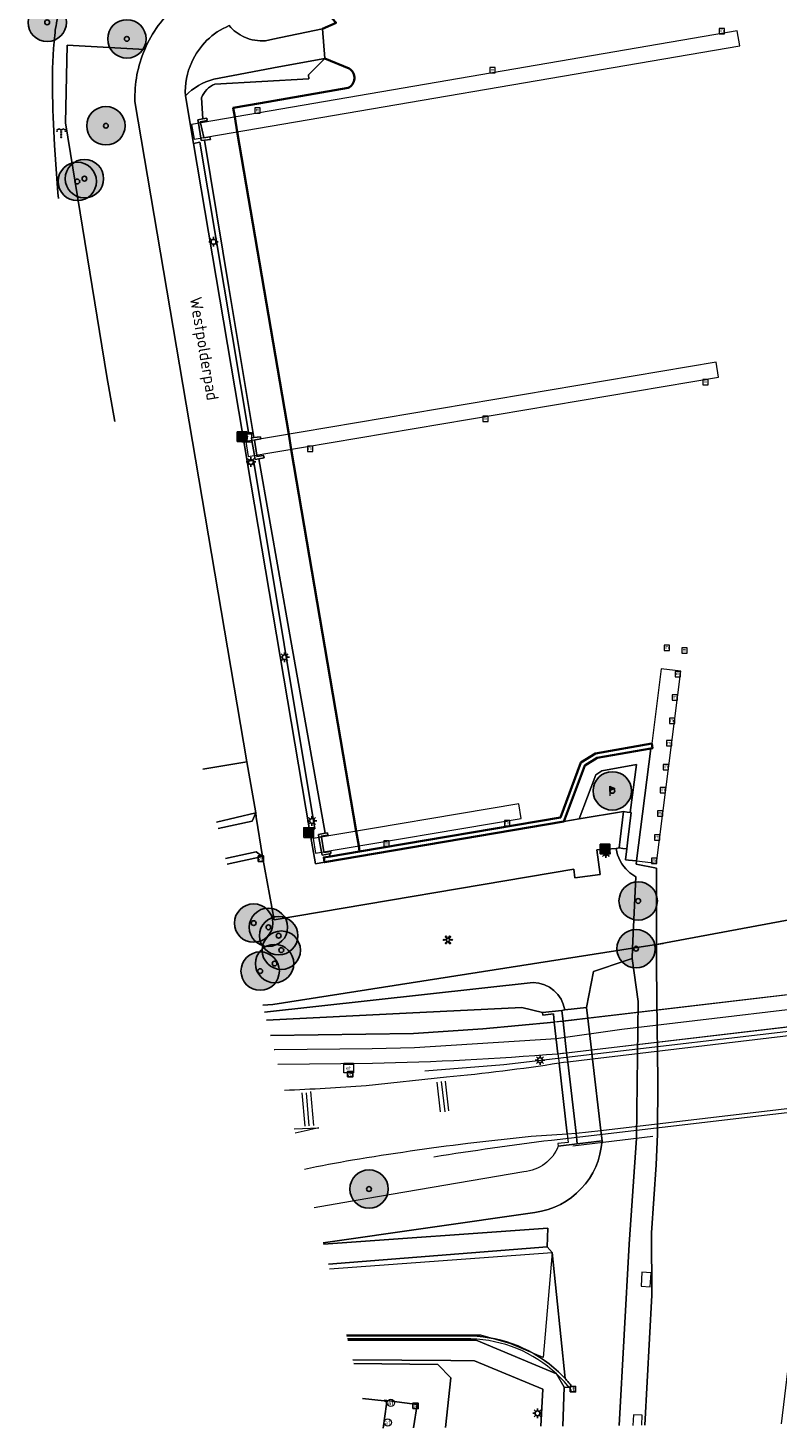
# Model space of a CAD drawing. Header units: metres. Extents: x 101608 to 104514, y 400798 to 405846.
# Tile 1 of 112: x 104235 to 104313, y 400798 to 400944. Entities that reach past the tile are written whole.
import ezdxf
from ezdxf.enums import TextEntityAlignment as Align

# ---------------------------------------------------------------- set-up
doc = ezdxf.new("R2010")
doc.units = ezdxf.units.M
for name, color, linetype, lineweight in [('B-WE-GK-BESCHOEIING-G', 130, 'GK-BESCHOEIING', 35), ('B-WE-GK-KADEMUUR-G', 150, 'Continuous', 35), ('B-WE-GK-KADEMUUR-GV', 150, 'Continuous', 35), ('B-WE-GR-BEPLANTING_CULTUUR_HEESTERS-GV', 90, 'Continuous', 18), ('B-WE-GR-BOOM-A', 63, 'Continuous', 25), ('B-WE-GR-BOOM-S', 90, 'Continuous', 25), ('B-WE-GR-HAAG-G', 90, 'GR-HAAG1', 13), ('B-WE-IE-KUNSTOBJECT-S', 7, 'Continuous', 25), ('B-WE-IE-MEUBILAIR_FONTEIN-S', 7, 'Continuous', 25), ('B-WE-IE-MEUBILAIR_WATERWEGMEUBILAIR-S', 150, 'Continuous', 25), ('B-WE-IE-MEUBILAIR_WEGMEUBILAIR-G', 7, 'Continuous', 18), ('B-WE-IE-MEUBILAIR_WEGMEUBILAIR-S', 7, 'Continuous', 25), ('B-WE-IE-TERREINAFSCHEIDING_KUNSTMATIG_HEKWERK-G', 20, 'IE-TERREINAFSCHEIDING-KUNSTMATIG', 18), ('B-WE-KL-ET_KAST-S', 10, 'Continuous', 25), ('B-WE-KL-ET_LS_OV_LICHTMAST-S', 190, 'Continuous', 25), ('B-WE-KW-KUNSTWERK_DEK-GV', 170, 'Continuous', 18), ('B-WE-KW-KUNSTWERK_LANDHOOFD-GV', 170, 'Continuous', 18), ('B-WE-KW-KUNSTWERK_STEIGER-GV', 170, 'Continuous', 18), ('B-WE-OG-TERREIN_CULTUURSCHEIDING-GV', 7, 'Continuous', 18), ('B-WE-OG-TOPOGRAFIE-T18', 7, 'Continuous', 18), ('B-WE-OG-WATER-GV', 130, 'Continuous', 18), ('B-WE-OG-WATER_GREPPEL-GV', 160, 'Continuous', 18), ('B-WE-OG-WATER_MEER-GV', 140, 'Continuous', 18), ('B-WE-OG-WATER_SLOOT-GV', 120, 'Continuous', 18), ('B-WE-RI-GWA_KOLK-S', 30, 'Continuous', 25), ('B-WE-VH-VERHARDING_BETON-GV', 252, 'Continuous', 18), ('B-WE-VH-VERHARDING_GESLOTEN-GV', 252, 'Continuous', 18), ('B-WE-VH-VERHARDING_HALFVERHARDING-GV', 252, 'Continuous', 18), ('B-WE-VH-VERHARDING_OPEN-GV', 252, 'Continuous', 18), ('B-WE-VW-AFSLUITPAAL-S', 7, 'Continuous', 25), ('B-WE-VW-MARKERING_PICTOGRAM-G', 7, 'Continuous', 18)]:
    doc.layers.add(name, color=color, linetype=linetype, lineweight=lineweight)
doc.styles.add('NLCS-ISO', font='NLCS-ISO.ttf')
doc.styles.add('NLCS-ISO-ANNOTATIVE-T25', font='NLCS-ISO.ttf', dxfattribs={"height": 2.5})
doc.linetypes.add('GK-BESCHOEIING', pattern='A,30,-5,[1,NLCS.SHX,S=1,R=0,X=0,Y=0],-5', length=40)
doc.linetypes.add('GR-HAAG1', pattern='A,6,[176,NLCS.SHX,S=0.125,R=0,X=0,Y=0],-2', length=8)
doc.linetypes.add('IE-TERREINAFSCHEIDING-KUNSTMATIG', pattern='A,4,[82,NLCS.SHX,S=0.75,R=90,X=0,Y=0],4,-2', length=10)

# ---------------------------------------------------------------- blocks, each defined once
blk = doc.blocks.new('SIE-WEG_AFVALBAK-SO')
at = {"linetype": 'ByBlock', "lineweight": -2}
h = blk.add_hatch(color=0, dxfattribs=at)
h.dxf.hatch_style = 1
h.paths.add_polyline_path([(-1.5, -1.5), (1.5, -1.5), (1.5, 1.5), (-1.5, 1.5)])
at = {"color": 0, "linetype": 'ByBlock', "lineweight": -2}
for points in [[(-2, -2), (2, -2), (2, 2), (-2, 2)], [(-1.5, -1.5), (1.5, -1.5), (1.5, 1.5), (-1.5, 1.5)]]:
    blk.add_lwpolyline(points, close=True, dxfattribs=at)
blk = doc.blocks.new('SIE-WEG_VERKEERSBORD-SO')
at = {"color": 0, "linetype": 'ByBlock', "lineweight": -2}
blk.add_lwpolyline([(-1.125, -1.125), (1.125, -1.125), (1.125, 1.125), (-1.125, 1.125)], close=True, dxfattribs=at)
at = {"color": 0, "linetype": 'ByBlock', "lineweight": -2, "style": 'NLCS-ISO'}
blk.add_text('vb', height=1.5, dxfattribs=at).set_placement((0, 0), align=Align.MIDDLE_CENTER)
blk = doc.blocks.new('SKL-ET_KAST_ELEKTRA-SO')
at = {"color": 0, "linetype": 'ByBlock', "lineweight": 18}
for points in [[(-2, 2), (2, 2), (2, 1.68), (-2, 1.68)], [(-2, 1.52), (2, 1.52), (2, -2), (-2, -2)]]:
    blk.add_lwpolyline(points, close=True, dxfattribs=at)
at = {"color": 0, "linetype": 'ByBlock', "lineweight": 18, "style": 'NLCS-ISO'}
blk.add_text('et', height=1.5, dxfattribs=at).set_placement((0, 0), align=Align.MIDDLE_CENTER)
blk = doc.blocks.new('SKL-ET_OV_LICHTMAST-SO')
at = {"color": 0, "linetype": 'ByBlock', "lineweight": -2}
for points in [[(-1.25, 0), (-2, 0)], [(-1.41, 1.41), (-0.88, 0.88)], [(0, 2), (0, 1.25)], [(0.88, 0.88), (1.41, 1.41)], [(2, 0), (1.25, 0)], [(-1.41, -1.41), (-0.88, -0.88)], [(0, -1.25), (0, -2)], [(0.88, -0.88), (1.41, -1.41)]]:
    blk.add_lwpolyline(points, dxfattribs=at)
blk.add_circle((0, 0), 1, dxfattribs=at)
blk = doc.blocks.new('SIE-WEG_PAAL_VLAGGENMAST-SO')
at = {"linetype": 'ByBlock', "lineweight": 18}
h = blk.add_hatch(color=0, dxfattribs=at)
h.dxf.hatch_style = 1
h.paths.add_polyline_path([(0, 2), (2, 1), (0, 0)])
at = {"color": 0, "linetype": 'ByBlock', "lineweight": 18}
blk.add_lwpolyline([(0, 2), (0, -2)], dxfattribs=at)
blk.add_lwpolyline([(0, 2), (2, 1), (0, 0)], close=True, dxfattribs=at)
blk = doc.blocks.new('SVW-AFSLUITPAAL-SO')
at = {"lineweight": 18}
blk.add_circle((0, 0), 1.5, dxfattribs=at)
at = {"lineweight": 18, "style": 'NLCS-ISO'}
blk.add_text('af', height=1.8, dxfattribs=at).set_placement((0, 0), align=Align.MIDDLE_CENTER)
blk = doc.blocks.new('SRI-KOLK-SO')
at = {"color": 0, "linetype": 'ByBlock', "lineweight": -2}
blk.add_lwpolyline([(-1.125, -1.125), (1.125, -1.125), (1.125, 1.125), (-1.125, 1.125)], close=True, dxfattribs=at)
at = {"color": 0, "linetype": 'ByBlock', "lineweight": -2, "style": 'NLCS-ISO'}
blk.add_text('k', height=1.5, dxfattribs=at).set_placement((0, 0), align=Align.MIDDLE_CENTER)
blk = doc.blocks.new('SIE-KUNSTOBJECT-SO')
at = {"color": 0, "linetype": 'ByBlock', "lineweight": 18, "flags": 128}
blk.add_lwpolyline([(0.27, -0.73, 0.700208), (-0.27, -0.73), (-0.56, -1.53, -1), (-1.05, -1.25), (-0.5, -0.6, 0.700208), (-0.77, -0.13), (-1.6, -0.28, -1), (-1.6, 0.28), (-0.77, 0.13, 0.700208), (-0.5, 0.6), (-1.05, 1.25, -1), (-0.56, 1.53), (-0.27, 0.73, 0.700208), (0.27, 0.73), (0.56, 1.53, -1), (1.05, 1.25), (0.5, 0.6, 0.700208), (0.77, 0.13), (1.6, 0.28, -1), (1.6, -0.28), (0.77, -0.13, 0.700208), (0.5, -0.6), (1.05, -1.25, -1), (0.56, -1.53)], format="xyb", close=True, dxfattribs=at)
blk = doc.blocks.new('SIE-FONTEIN-SO')
at = {"color": 0, "linetype": 'ByBlock', "lineweight": 18}
for centre in [(-1.8, 0.89), (-1.54, 1.53), (-0.9, 1.79), (-0.26, 1.53), (0, 0.89), (0, 0.21), (0.26, 1.53), (0.9, 1.79), (1.54, 1.53), (1.8, 0.89), (0, -0.46), (0, -1.14), (0, -1.81)]:
    blk.add_circle(centre, 0.15, dxfattribs=at)
blk = doc.blocks.new('SGR-BOOM_01-SO')
at = {"layer": 'B-WE-GR-BOOM-A'}
h = blk.add_hatch(color=256, dxfattribs=at)
h.dxf.hatch_style = 1
edge = h.paths.add_edge_path()
edge.add_arc((0, 0), 2, 0, 360)
at = {"color": 0, "linetype": 'ByBlock', "lineweight": -2}
for radius in [2, 0.25]:
    blk.add_circle((0, 0), radius, dxfattribs=at)
blk = doc.blocks.new('SIE-WATER_MEERPAAL-SO')
at = {"color": 0, "linetype": 'ByBlock', "lineweight": 18}
blk.add_lwpolyline([(-1.12, -1.12), (1.12, -1.12), (1.12, 1.12), (-1.12, 1.12)], close=True, dxfattribs=at)
at = {"color": 0, "linetype": 'ByBlock', "lineweight": 18, "style": 'NLCS-ISO'}
blk.add_text('m', height=1.5, dxfattribs=at).set_placement((0, 0.28), align=Align.MIDDLE_CENTER)

msp = doc.modelspace()

# ---------------------------------------------------------------- linework, layer by layer
at = {"layer": 'B-WE-GK-BESCHOEIING-G', "flags": 128}
for points in [[(104304.447, 400994.203), (104302.057, 400992.866), (104267.456, 400987.066), (104257.778, 400985.444), (104257.935, 400984.516), (104258.199, 400982.963), (104260.539, 400969.174), (104263.828, 400949.799), (104264.091, 400948.25), (104264.272, 400947.181), (104266.713, 400944.518), (104265.298, 400943.878)], [(104268.072, 400939.742), (104265.537, 400940.813)], [(104269.156, 400858.225), (104269.058, 400858.804), (104268.799, 400860.33), (104262.039, 400900.092), (104261.772, 400901.662), (104256.417, 400933.164), (104256.154, 400934.711), (104255.994, 400935.65), (104258.826, 400936.144), (104267.951, 400937.733)]]:
    msp.add_lwpolyline(points, dxfattribs=at)
at = {"layer": 'B-WE-GK-BESCHOEIING-G'}
msp.add_lwpolyline([(104267.951, 400937.733, 0.6067214), (104268.072, 400939.742)], format="xyb", dxfattribs=at)
at = {"layer": 'B-WE-GK-KADEMUUR-G', "flags": 128}
msp.add_lwpolyline([(104299.483, 400868.935), (104293.905, 400867.963), (104292.605, 400867.161), (104290.408, 400861.356), (104265.484, 400857.096), (104265.423, 400857.597), (104266.084, 400857.708), (104269.156, 400858.225), (104290.075, 400861.744), (104292.2, 400867.493), (104293.72, 400868.424), (104299.573, 400869.448), (104299.646, 400868.964)], close=True, dxfattribs=at)
at = {"layer": 'B-WE-GK-KADEMUUR-GV', "flags": 128}
msp.add_lwpolyline([(104290.408, 400861.356), (104292.605, 400867.161), (104293.905, 400867.963), (104299.483, 400868.935), (104299.646, 400868.964), (104299.573, 400869.448), (104293.72, 400868.424), (104292.2, 400867.493), (104290.075, 400861.744), (104269.156, 400858.225), (104266.084, 400857.708), (104265.423, 400857.597), (104265.484, 400857.096)], close=True, dxfattribs=at)
at = {"layer": 'B-WE-GR-BEPLANTING_CULTUUR_HEESTERS-GV', "flags": 128}
for points in [[(104251.852, 400931.957), (104256.96, 400901.779), (104257.576, 400901.884), (104252.515, 400932.07)], [(104257.456, 400898.847), (104263.948, 400860.489), (104264.494, 400860.581), (104258.113, 400898.958)]]:
    msp.add_lwpolyline(points, close=True, dxfattribs=at)
for points in [[(104257.974, 400861.361), (104258.332, 400862.229), (104254.241, 400861.281)], [(104254.414, 400860.599), (104257.974, 400861.361)], [(104259.042, 400857.704), (104258.396, 400858.166), (104255.205, 400857.479)], [(104255.353, 400856.897), (104259.042, 400857.704)], [(104267.916, 400807.34), (104281.305, 400807.339), (104289.666, 400803.802), (104290.462, 400802.419), (104290.969, 400802.402), (104291.202, 400802.59)], [(104278.084, 400798.247), (104278.65, 400803.397), (104277.288, 400804.806), (104268.539, 400804.884)], [(104290.704, 400803.175), (104290.633, 400803.252), (104290.562, 400803.329)]]:
    msp.add_lwpolyline(points, dxfattribs=at)
at = {"layer": 'B-WE-GR-BEPLANTING_CULTUUR_HEESTERS-GV'}
for points in [[(104280.758, 400807.76), (104267.81, 400807.759)], [(104269.458, 400801.257), (104271.702, 400800.997), (104271.705, 400801.061), (104275.145, 400800.622), (104274.775, 400798.212)]]:
    msp.add_lwpolyline(points, dxfattribs=at)
for points in [[(104289.871, 400804.022, 0.1828804), (104280.758, 400807.76)], [(104290.562, 400803.329, 0.017339), (104289.871, 400804.022)], [(104291.202, 400802.59, 0.0138353), (104290.704, 400803.175)]]:
    msp.add_lwpolyline(points, format="xyb", dxfattribs=at)
at = {"layer": 'B-WE-GR-HAAG-G', "flags": 128}
for points in [[(104280.754, 400807.46), (104267.886, 400807.459)], [(104290.969, 400802.402), (104290.481, 400802.974), (104289.666, 400803.802)]]:
    msp.add_lwpolyline(points, dxfattribs=at)
at = {"layer": 'B-WE-GR-HAAG-G'}
msp.add_lwpolyline([(104289.666, 400803.802, 0.1828545), (104280.754, 400807.46)], format="xyb", dxfattribs=at)
at = {"layer": 'B-WE-IE-MEUBILAIR_WEGMEUBILAIR-G', "flags": 128}
for points in [[(104275.955, 400835.361), (104284.178, 400836.02), (104323.923, 400840.69), (104326.372, 400841.041), (104328.815, 400841.428), (104331.253, 400841.851), (104333.684, 400842.31), (104336.108, 400842.804)], [(104324.595, 400832.303), (104323.704, 400832.174), (104289.123, 400828.128)]]:
    msp.add_lwpolyline(points, dxfattribs=at)
at = {"layer": 'B-WE-IE-MEUBILAIR_WEGMEUBILAIR-G'}
msp.add_lwpolyline([(104289.123, 400828.128, 0.0089025), (104276.871, 400826.389)], format="xyb", dxfattribs=at)
at = {"layer": 'B-WE-IE-TERREINAFSCHEIDING_KUNSTMATIG_HEKWERK-G', "flags": 128}
for points in [[(104259.074, 400842.217), (104260.129, 400842.291), (104297.579, 400848.135), (104300.062, 400848.523)], [(104300.062, 400848.523), (104300.761, 400848.632)], [(104291.365, 400827.554), (104299.682, 400828.562)], [(104266.032, 400814.771), (104289.21, 400816.462)]]:
    msp.add_lwpolyline(points, dxfattribs=at)
at = {"layer": 'B-WE-IE-TERREINAFSCHEIDING_KUNSTMATIG_HEKWERK-G'}
msp.add_lwpolyline([(104289.21, 400816.462), (104288.255, 400805.534), (104284.899, 400806.948), (104281.785, 400807.856), (104267.788, 400807.845)], dxfattribs=at)
at = {"layer": 'B-WE-KW-KUNSTWERK_DEK-GV', "flags": 128}
for points in [[(104322.68, 400841), (104323.063, 400841.045), (104323.561, 400841.123), (104323.178, 400844.383), (104322.299, 400844.279), (104292.921, 400840.82), (104290.339, 400840.516), (104289.434, 400840.426), (104289.814, 400837.161), (104290.295, 400837.201), (104290.719, 400837.251), (104293.301, 400837.554)], [(104323.673, 400840.168), (104322.788, 400840.065), (104317.615, 400839.464), (104293.412, 400836.595), (104290.831, 400836.289), (104290.404, 400836.238), (104289.93, 400836.167), (104290.787, 400828.802), (104291.694, 400828.873), (104294.276, 400829.177), (104323.65, 400832.641), (104324.076, 400832.691), (104324.541, 400832.763)]]:
    msp.add_lwpolyline(points, close=True, dxfattribs=at)
at = {"layer": 'B-WE-KW-KUNSTWERK_LANDHOOFD-GV', "flags": 128}
msp.add_lwpolyline([(104290.204, 400841.672), (104288.218, 400841.438), (104288.239, 400841.183), (104289.332, 400841.304), (104289.434, 400840.426), (104289.814, 400837.161), (104289.93, 400836.167), (104290.787, 400828.802), (104290.891, 400827.913), (104289.802, 400827.793), (104289.835, 400827.544), (104291.821, 400827.778), (104291.694, 400828.873), (104290.831, 400836.289), (104290.719, 400837.251), (104290.339, 400840.516)], close=True, dxfattribs=at)
at = {"layer": 'B-WE-KW-KUNSTWERK_STEIGER-GV', "flags": 128}
for points in [[(104251.934, 400932.396), (104308.755, 400942.133), (104308.492, 400943.684), (104251.653, 400933.939)], [(104257.294, 400900.906), (104257.559, 400899.335), (104306.538, 400907.608), (104306.273, 400909.179)], [(104300.578, 400877.253), (104299.573, 400869.448), (104299.646, 400868.964), (104299.483, 400868.935), (104298.009, 400857.226), (104300.084, 400856.997), (104302.596, 400876.988)], [(104264.318, 400859.572), (104264.576, 400858.046), (104285.993, 400861.666), (104285.735, 400863.192)], [(104299.509, 400814.326), (104298.561, 400814.391), (104298.463, 400812.954), (104299.411, 400812.889)]]:
    msp.add_lwpolyline(points, close=True, dxfattribs=at)
at = {"layer": 'B-WE-KW-KUNSTWERK_STEIGER-GV'}
msp.add_lwpolyline([(104298.599, 400799.502), (104297.675, 400799.544), (104297.626, 400798.453)], dxfattribs=at)
at = {"layer": 'B-WE-KW-KUNSTWERK_STEIGER-GV', "flags": 128}
msp.add_lwpolyline([(104298.552, 400798.463), (104298.599, 400799.502)], dxfattribs=at)
at = {"layer": 'B-WE-OG-TERREIN_CULTUURSCHEIDING-GV'}
for points in [[(104246.78, 400941.741, -0.1125074), (104250.118, 400946.323)], [(104237.409, 400943.227, -0.0328953), (104237.734, 400945.196)], [(104237.734, 400945.196, 0.0328953), (104237.409, 400943.227)], [(104237.175, 400937.646, -0.0287123), (104237.409, 400943.227)], [(104237.409, 400943.227, 0.0287123), (104237.175, 400937.646)], [(104253.962, 400938.659, 0.1248526), (104251.011, 400936.925)], [(104237.386, 400931.762, -0.0117238), (104237.175, 400937.646)], [(104237.175, 400937.646, 0.0117238), (104237.386, 400931.762)], [(104252.696, 400936.697, -0.2146235), (104254.069, 400938.126)], [(104297.126, 400856.165, -0.1696547), (104295.864, 400858.528)], [(104295.864, 400858.528, 0.1696547), (104297.126, 400856.165)], [(104297.92, 400855.594, -0.0593135), (104297.126, 400856.165)], [(104297.126, 400856.165, 0.0593135), (104297.92, 400855.594)], [(104290.516, 400841.709, 0.3709101), (104287.22, 400844.557)], [(104287.22, 400844.557, -0.3709101), (104290.516, 400841.709)], [(104289.835, 400827.544, -0.2965588), (104286.246, 400824.872)], [(104294.403, 400828.083, -0.3585537), (104287.408, 400820.634)], [(104287.408, 400820.634, 0.3585537), (104294.403, 400828.083)], [(104280.758, 400807.76, -0.1828804), (104289.871, 400804.022)], [(104289.871, 400804.022, -0.017339), (104290.562, 400803.329)], [(104290.704, 400803.175, -0.0138353), (104291.202, 400802.59)]]:
    msp.add_lwpolyline(points, format="xyb", dxfattribs=at)
at = {"layer": 'B-WE-OG-TERREIN_CULTUURSCHEIDING-GV', "flags": 128}
for points in [[(104238.515, 400934.11), (104238.697, 400942.181), (104246.78, 400941.741)], [(104254.069, 400938.126), (104263.855, 400938.683), (104263.837, 400939.087), (104265.537, 400940.813), (104260.742, 400939.92), (104253.962, 400938.659)], [(104251.011, 400936.925), (104251.852, 400931.957), (104252.515, 400932.07), (104257.576, 400901.884), (104256.96, 400901.779), (104257.456, 400898.847), (104258.113, 400898.958), (104264.494, 400860.581), (104263.948, 400860.489), (104264.548, 400856.946), (104265.484, 400857.096), (104265.423, 400857.597), (104266.084, 400857.708), (104266.027, 400857.971), (104265.24, 400857.824), (104265.185, 400858.149), (104264.925, 400859.675), (104264.87, 400859.998), (104265.58, 400860.12), (104261.906, 400880.787)], [(104261.906, 400880.787), (104258.648, 400899.113), (104258.293, 400899.051), (104258.22, 400899.447), (104257.93, 400901.013), (104257.88, 400901.286), (104258.139, 400901.319), (104255.545, 400916.956), (104252.998, 400932.302), (104252.667, 400932.266), (104252.626, 400932.515), (104252.374, 400934.063), (104252.315, 400934.422), (104252.824, 400934.513), (104252.696, 400936.697)], [(104243.668, 400902.99), (104242.837, 400907.691), (104238.515, 400934.11)], [(104237.781, 400926.211), (104237.719, 400926.797), (104237.386, 400931.762)], [(104237.386, 400931.762), (104237.719, 400926.797), (104237.781, 400926.211)], [(104295.864, 400858.528), (104293.87, 400858.372), (104294.201, 400855.816), (104291.566, 400855.474), (104291.449, 400856.38), (104260.273, 400851.094), (104259.042, 400857.704), (104255.353, 400856.897)], [(104300.074, 400856.491), (104297.97, 400856.89), (104298.009, 400857.226), (104297.165, 400857.308), (104296.831, 400857.341), (104296.97, 400858.483), (104296.576, 400858.532), (104296.172, 400858.583), (104295.864, 400858.528)], [(104259.074, 400842.217), (104260.129, 400842.291), (104297.579, 400848.135), (104297.92, 400855.594)], [(104297.92, 400855.594), (104297.579, 400848.135), (104300.062, 400848.523), (104300.074, 400856.491)], [(104293.529, 400845.708), (104296.809, 400846.835), (104297.531, 400847.083), (104297.579, 400848.135), (104260.129, 400842.291), (104259.074, 400842.217)], [(104296.203, 400798.438), (104297.234, 400817.309), (104297.997, 400828.358), (104298.149, 400842.61), (104297.531, 400847.083), (104296.809, 400846.835), (104293.529, 400845.708), (104292.786, 400841.977), (104292.921, 400840.82), (104293.301, 400837.554), (104293.412, 400836.595), (104294.276, 400829.177), (104294.403, 400828.083)], [(104290.516, 400841.709), (104292.786, 400841.977), (104293.529, 400845.708)], [(104259.262, 400841.475), (104287.22, 400844.557)], [(104259.47, 400840.658), (104274.009, 400841.37), (104286.037, 400841.959)], [(104286.037, 400841.959), (104288.218, 400841.438), (104290.204, 400841.672), (104290.516, 400841.709)], [(104294.403, 400828.083), (104291.821, 400827.778), (104289.835, 400827.544)], [(104265.352, 400817.455), (104287.408, 400820.634)], [(104265.383, 400817.334), (104288.755, 400819.005), (104288.696, 400817.046), (104289.21, 400816.462), (104290.562, 400803.329), (104290.633, 400803.252), (104290.704, 400803.175)], [(104288.696, 400817.046), (104265.911, 400815.25)], [(104290.562, 400803.329), (104289.21, 400816.462), (104288.696, 400817.046)], [(104267.81, 400807.759), (104280.758, 400807.76)], [(104288.232, 400802.215), (104281.108, 400805.182), (104278.647, 400805.198), (104268.443, 400805.263)], [(104291.202, 400802.59), (104290.969, 400802.402), (104290.462, 400802.419), (104290.326, 400798.376)], [(104288.043, 400798.352), (104288.232, 400802.215)]]:
    msp.add_lwpolyline(points, dxfattribs=at)
at = {"layer": 'B-WE-OG-TERREIN_CULTUURSCHEIDING-GV'}
for points in [[(104254.241, 400861.281), (104258.332, 400862.229), (104257.428, 400867.555), (104252.842, 400866.802)], [(104287.22, 400844.557), (104259.262, 400841.475)], [(104259.874, 400839.061), (104274.778, 400839.272), (104282.001, 400839.735), (104289.434, 400840.426), (104289.332, 400841.304), (104288.239, 400841.183), (104288.218, 400841.438), (104286.037, 400841.959), (104274.009, 400841.37), (104259.47, 400840.658)], [(104286.246, 400824.872), (104269.793, 400822.032), (104264.426, 400821.106)], [(104287.408, 400820.634), (104265.352, 400817.455)], [(104268.539, 400804.884), (104277.288, 400804.806), (104278.65, 400803.397), (104278.084, 400798.247)]]:
    msp.add_lwpolyline(points, dxfattribs=at)
at = {"layer": 'B-WE-OG-TERREIN_CULTUURSCHEIDING-GV', "flags": 128}
msp.add_lwpolyline([(104297.988, 400867.27), (104294.38, 400866.599), (104293.766, 400866.212), (104292.011, 400861.601), (104296.642, 400862.37), (104297.023, 400862.324), (104297.345, 400862.286)], close=True, dxfattribs=at)
at = {"layer": 'B-WE-OG-WATER-GV', "flags": 128}
msp.add_lwpolyline([(104313.084, 400798.617), (104313.88, 400805.25), (104314.1, 400811.19), (104314.17, 400821.435), (104313.959, 400821.422), (104313.942, 400821.722), (104314.721, 400821.767), (104314.7, 400822.63), (104313.934, 400822.621), (104313.93, 400822.921), (104314.18, 400822.924), (104314.19, 400824.36), (104314.658, 400830.472), (104314.613, 400844.552), (104314.44, 400851.21), (104300.062, 400848.523), (104300.059, 400846.494), (104300.11, 400842.841), (104300.23, 400834.38), (104300.163, 400828.762), (104300.04, 400825.58), (104299.57, 400818.49), (104299.592, 400812.009), (104298.844, 400798.466)], dxfattribs=at)
at = {"layer": 'B-WE-OG-WATER_GREPPEL-GV'}
msp.add_lwpolyline([(104288.696, 400817.046), (104288.755, 400819.005), (104265.383, 400817.334)], dxfattribs=at)
at = {"layer": 'B-WE-OG-WATER_GREPPEL-GV', "flags": 128}
msp.add_lwpolyline([(104265.911, 400815.25), (104288.696, 400817.046)], dxfattribs=at)
at = {"layer": 'B-WE-OG-WATER_MEER-GV', "flags": 128}
for points in [[(104304.447, 400994.203), (104302.057, 400992.866), (104267.456, 400987.066), (104257.778, 400985.444), (104257.935, 400984.516), (104258.199, 400982.963), (104260.539, 400969.174), (104263.828, 400949.799), (104264.091, 400948.25), (104264.272, 400947.181), (104266.713, 400944.518), (104265.298, 400943.878), (104265.537, 400940.813), (104268.072, 400939.742)], [(104267.951, 400937.733), (104258.826, 400936.144), (104255.994, 400935.65), (104256.154, 400934.711), (104256.417, 400933.164), (104261.772, 400901.662), (104262.039, 400900.092), (104268.799, 400860.33), (104269.058, 400858.804), (104269.156, 400858.225), (104290.075, 400861.744), (104292.2, 400867.493), (104293.72, 400868.424), (104299.573, 400869.448), (104299.646, 400868.964), (104299.483, 400868.935), (104298.009, 400857.226), (104297.97, 400856.89), (104300.074, 400856.491), (104300.062, 400848.523), (104314.44, 400851.21)]]:
    msp.add_lwpolyline(points, dxfattribs=at)
at = {"layer": 'B-WE-OG-WATER_MEER-GV'}
msp.add_lwpolyline([(104268.072, 400939.742, -0.6067214), (104267.951, 400937.733)], format="xyb", dxfattribs=at)
at = {"layer": 'B-WE-OG-WATER_SLOOT-GV', "flags": 128}
for points in [[(104259.34, 400942.641), (104260.132, 400942.806), (104265.298, 400943.878), (104266.713, 400944.518), (104264.272, 400947.181), (104264.091, 400948.25), (104263.828, 400949.799), (104260.539, 400969.174), (104258.199, 400982.963), (104257.935, 400984.516), (104257.778, 400985.444), (104267.456, 400987.066), (104302.057, 400992.866)], [(104265.537, 400940.813), (104263.837, 400939.087), (104263.855, 400938.683), (104254.069, 400938.126)], [(104268.072, 400939.742), (104265.537, 400940.813)], [(104252.696, 400936.697), (104252.824, 400934.513), (104253.23, 400934.585), (104253.28, 400934.327), (104252.565, 400934.218), (104252.591, 400934.1), (104252.934, 400932.567), (104252.941, 400932.536), (104253.556, 400932.636), (104253.62, 400932.369), (104252.998, 400932.302), (104255.545, 400916.956), (104258.139, 400901.319), (104258.843, 400901.408), (104258.864, 400901.184), (104258.302, 400901.077), (104258.205, 400901.058), (104258.448, 400899.485), (104258.469, 400899.35), (104259.146, 400899.472), (104259.219, 400899.214), (104258.648, 400899.113), (104261.906, 400880.787), (104265.58, 400860.12), (104265.808, 400860.16), (104265.833, 400859.928), (104265.156, 400859.809), (104265.172, 400859.716), (104265.428, 400858.19), (104265.44, 400858.121), (104266.145, 400858.217), (104266.176, 400857.999), (104266.027, 400857.971), (104266.084, 400857.708), (104269.156, 400858.225), (104269.058, 400858.804), (104268.799, 400860.33), (104262.039, 400900.092), (104261.772, 400901.662), (104256.417, 400933.164), (104256.154, 400934.711), (104255.994, 400935.65), (104258.826, 400936.144), (104267.951, 400937.733)], [(104298.844, 400798.466), (104299.592, 400812.009), (104299.57, 400818.49), (104300.04, 400825.58), (104300.163, 400828.762), (104300.23, 400834.38), (104300.11, 400842.841), (104300.059, 400846.494), (104300.062, 400848.523), (104297.579, 400848.135), (104297.531, 400847.083), (104298.149, 400842.61), (104297.997, 400828.358), (104297.234, 400817.309), (104296.203, 400798.438)]]:
    msp.add_lwpolyline(points, dxfattribs=at)
at = {"layer": 'B-WE-OG-WATER_SLOOT-GV'}
for points in [[(104255.568, 400944.223, 0.1118652), (104257.171, 400943.02)], [(104257.171, 400943.02, 0.1239396), (104259.34, 400942.641)], [(104267.951, 400937.733, 0.6067214), (104268.072, 400939.742)], [(104254.069, 400938.126, 0.2146235), (104252.696, 400936.697)]]:
    msp.add_lwpolyline(points, format="xyb", dxfattribs=at)
at = {"layer": 'B-WE-VH-VERHARDING_BETON-GV', "flags": 128}
for points in [[(104253.23, 400934.585), (104252.824, 400934.513), (104252.315, 400934.422), (104252.374, 400934.063), (104252.626, 400932.515), (104252.667, 400932.266), (104252.998, 400932.302), (104253.62, 400932.369), (104253.556, 400932.636), (104252.941, 400932.536), (104252.934, 400932.567), (104252.591, 400934.1), (104252.565, 400934.218), (104253.28, 400934.327)], [(104258.843, 400901.408), (104258.139, 400901.319), (104257.88, 400901.286), (104257.93, 400901.013), (104258.22, 400899.447), (104258.293, 400899.051), (104258.648, 400899.113), (104259.219, 400899.214), (104259.146, 400899.472), (104258.469, 400899.35), (104258.448, 400899.485), (104258.205, 400901.058), (104258.302, 400901.077), (104258.864, 400901.184)], [(104265.808, 400860.16), (104265.58, 400860.12), (104264.87, 400859.998), (104264.925, 400859.675), (104265.185, 400858.149), (104265.24, 400857.824), (104266.027, 400857.971), (104266.176, 400857.999), (104266.145, 400858.217), (104265.44, 400858.121), (104265.428, 400858.19), (104265.172, 400859.716), (104265.156, 400859.809), (104265.833, 400859.928)]]:
    msp.add_lwpolyline(points, close=True, dxfattribs=at)
at = {"layer": 'B-WE-VH-VERHARDING_GESLOTEN-GV', "flags": 128}
for points in [[(104323.561, 400841.123), (104323.178, 400844.383), (104289.434, 400840.426), (104289.814, 400837.161)], [(104324.541, 400832.763), (104323.673, 400840.168), (104322.788, 400840.065), (104317.615, 400839.464), (104293.412, 400836.595), (104290.831, 400836.289), (104290.404, 400836.238), (104289.93, 400836.167), (104290.787, 400828.802), (104291.694, 400828.873), (104294.276, 400829.177), (104323.65, 400832.641), (104324.076, 400832.691)]]:
    msp.add_lwpolyline(points, close=True, dxfattribs=at)
for points in [[(104289.814, 400837.161), (104289.434, 400840.426), (104282.001, 400839.735), (104274.778, 400839.272), (104259.874, 400839.061)], [(104260.635, 400836.059), (104270.492, 400836.174)], [(104280.42, 400827.836), (104287.033, 400828.553), (104290.787, 400828.802), (104289.93, 400836.167)], [(104278.199, 400834.716), (104269.835, 400833.825)]]:
    msp.add_lwpolyline(points, dxfattribs=at)
at = {"layer": 'B-WE-VH-VERHARDING_GESLOTEN-GV'}
for points in [[(104270.492, 400836.174, 0.0155183), (104289.814, 400837.161)], [(104289.93, 400836.167, -0.0167119), (104278.199, 400834.716)], [(104269.835, 400833.825, -0.00936), (104261.327, 400833.333)], [(104268.41, 400826.096, -0.0099989), (104280.42, 400827.836)], [(104263.402, 400825.147, -0.0063853), (104268.41, 400826.096)]]:
    msp.add_lwpolyline(points, format="xyb", dxfattribs=at)
at = {"layer": 'B-WE-VH-VERHARDING_HALFVERHARDING-GV'}
msp.add_lwpolyline([(104246.78, 400941.741), (104238.697, 400942.181), (104238.515, 400934.11), (104242.837, 400907.691), (104243.668, 400902.99)], dxfattribs=at)
msp.add_lwpolyline([(104245.755, 400936.322, -0.1094579), (104246.78, 400941.741)], format="xyb", dxfattribs=at)
at = {"layer": 'B-WE-VH-VERHARDING_HALFVERHARDING-GV', "flags": 128}
for points in [[(104252.842, 400866.802), (104257.428, 400867.555), (104245.755, 400936.322)], [(104290.462, 400802.419), (104289.666, 400803.802), (104281.305, 400807.339), (104267.916, 400807.34)], [(104268.443, 400805.263), (104278.647, 400805.198), (104281.108, 400805.182), (104288.232, 400802.215), (104288.043, 400798.352)], [(104290.326, 400798.376), (104290.462, 400802.419)]]:
    msp.add_lwpolyline(points, dxfattribs=at)
at = {"layer": 'B-WE-VH-VERHARDING_OPEN-GV'}
for points in [[(104250.118, 400946.323, 0.1125074), (104246.78, 400941.741)], [(104255.568, 400944.223, 0.1883252), (104251.669, 400940.426)], [(104251.669, 400940.426, -0.1883252), (104255.568, 400944.223)], [(104257.171, 400943.02, -0.1118652), (104255.568, 400944.223)], [(104259.34, 400942.641, -0.1239396), (104257.171, 400943.02)], [(104246.78, 400941.741, 0.1094579), (104245.755, 400936.322)], [(104251.669, 400940.426, 0.1210725), (104251.011, 400936.925)], [(104251.011, 400936.925, -0.1210725), (104251.669, 400940.426)], [(104251.011, 400936.925, -0.1248526), (104253.962, 400938.659)], [(104271.702, 400800.997, -0.4179092), (104271.973, 400800.671)], [(104271.973, 400800.671, 0.4179092), (104271.702, 400800.997)]]:
    msp.add_lwpolyline(points, format="xyb", dxfattribs=at)
at = {"layer": 'B-WE-VH-VERHARDING_OPEN-GV', "flags": 128}
for points in [[(104253.962, 400938.659), (104260.742, 400939.92), (104265.537, 400940.813), (104265.298, 400943.878)], [(104265.298, 400943.878), (104260.132, 400942.806), (104259.34, 400942.641)], [(104245.755, 400936.322), (104257.428, 400867.555), (104258.332, 400862.229), (104258.399, 400861.799), (104259.042, 400857.704), (104260.273, 400851.094), (104291.449, 400856.38), (104291.566, 400855.474), (104294.201, 400855.816), (104293.87, 400858.372), (104295.864, 400858.528), (104296.172, 400858.583), (104296.284, 400859.485), (104296.642, 400862.37), (104292.011, 400861.601), (104290.408, 400861.356), (104265.484, 400857.096), (104264.548, 400856.946), (104263.948, 400860.489), (104257.456, 400898.847), (104256.96, 400901.779), (104251.852, 400931.957), (104251.011, 400936.925)], [(104258.399, 400861.799), (104258.332, 400862.229), (104257.974, 400861.361), (104254.414, 400860.599)], [(104255.205, 400857.479), (104258.396, 400858.166), (104259.042, 400857.704), (104258.399, 400861.799)], [(104271.702, 400800.997), (104269.458, 400801.257)], [(104271.973, 400800.671), (104271.61, 400798.178)], [(104271.61, 400798.178), (104271.973, 400800.671)], [(104274.775, 400798.212), (104275.145, 400800.622), (104271.705, 400801.061), (104271.702, 400800.997)]]:
    msp.add_lwpolyline(points, dxfattribs=at)
for points in [[(104293.766, 400866.212), (104294.38, 400866.599), (104297.988, 400867.27), (104297.345, 400862.286), (104297.433, 400862.276), (104297.087, 400859.444), (104296.97, 400858.483), (104296.831, 400857.341), (104297.165, 400857.308), (104298.009, 400857.226), (104299.483, 400868.935), (104293.905, 400867.963), (104292.605, 400867.161), (104290.408, 400861.356), (104292.011, 400861.601)], [(104297.433, 400862.276), (104297.345, 400862.286), (104297.023, 400862.324), (104296.642, 400862.37), (104296.284, 400859.485), (104296.172, 400858.583), (104296.576, 400858.532), (104296.97, 400858.483), (104297.087, 400859.444)], [(104292.786, 400841.977), (104290.516, 400841.709), (104290.204, 400841.672), (104290.339, 400840.516), (104290.719, 400837.251), (104290.831, 400836.289), (104291.694, 400828.873), (104291.821, 400827.778), (104294.403, 400828.083), (104294.276, 400829.177), (104293.412, 400836.595), (104293.301, 400837.554), (104292.921, 400840.82)]]:
    msp.add_lwpolyline(points, close=True, dxfattribs=at)
at = {"layer": 'B-WE-VW-MARKERING_PICTOGRAM-G', "flags": 128}
for points in [[(104323.357, 400842.863), (104296.452, 400839.664), (104289.633, 400838.723)], [(104289.633, 400838.723), (104274.874, 400837.775), (104270.475, 400837.674), (104260.32, 400837.556), (104260.256, 400837.556)], [(104264.054, 400833.216), (104264.349, 400829.668)], [(104277.593, 400831.088), (104277.222, 400834.204)], [(104277.649, 400834.25), (104278.03, 400831.108)], [(104278.457, 400831.192), (104278.112, 400834.291)], [(104263.155, 400833.096), (104263.435, 400829.61)], [(104263.895, 400829.639), (104263.61, 400833.097)], [(104262.344, 400829.318), (104264.906, 400829.421)]]:
    msp.add_lwpolyline(points, dxfattribs=at)
at = {"layer": 'B-WE-VW-MARKERING_PICTOGRAM-G'}
msp.add_lwpolyline([(104264.906, 400829.421, -0.0016609), (104262.451, 400828.897)], format="xyb", dxfattribs=at)

# ---------------------------------------------------------------- block references
at = {"layer": 'B-WE-GR-BOOM-S'}
for p in [(104236.621, 400944.563), (104244.918, 400942.841), (104242.734, 400933.792), (104239.752, 400927.994), (104240.497, 400928.283), (104295.475, 400864.527), (104298.166, 400853.066), (104258.125, 400850.758), (104259.658, 400850.323), (104260.724, 400849.446), (104260.999, 400847.937), (104297.944, 400848.092), (104260.302, 400846.543), (104258.801, 400845.758), (104270.137, 400823.064)]:
    msp.add_blockref('SGR-BOOM_01-SO', p, dxfattribs=at)
at = {"layer": 'B-WE-IE-KUNSTOBJECT-S', "xscale": 0.25, "yscale": 0.25, "zscale": 0.25}
msp.add_blockref('SIE-KUNSTOBJECT-SO', (104278.348, 400849.005), dxfattribs=at)
at = {"layer": 'B-WE-IE-MEUBILAIR_FONTEIN-S', "xscale": 0.25, "yscale": 0.25, "zscale": 0.25}
msp.add_blockref('SIE-FONTEIN-SO', (104238.083, 400933.012), dxfattribs=at)
at = {"layer": 'B-WE-IE-MEUBILAIR_WATERWEGMEUBILAIR-S', "xscale": 0.25, "yscale": 0.25, "zscale": 0.25}
for p in [(104306.888, 400943.66), (104282.996, 400939.573), (104258.533, 400935.392), (104305.185, 400907.107), (104282.258, 400903.262), (104264.015, 400900.155), (104301.158, 400879.418), (104302.992, 400879.141), (104302.31, 400876.698), (104301.988, 400874.251), (104301.696, 400871.822), (104301.401, 400869.485), (104301.048, 400867.003), (104300.734, 400864.6), (104300.445, 400862.167), (104284.521, 400861.174), (104300.141, 400859.686), (104271.949, 400859.034), (104299.82, 400857.25)]:
    msp.add_blockref('SIE-WATER_MEERPAAL-SO', p, dxfattribs=at)
at = {"layer": 'B-WE-IE-MEUBILAIR_WEGMEUBILAIR-S', "xscale": 0.25, "yscale": 0.25, "zscale": 0.25}
for name, p in [('SIE-WEG_AFVALBAK-SO', (104256.918, 400901.409)), ('SIE-WEG_PAAL_VLAGGENMAST-SO', (104295.225, 400864.516)), ('SIE-WEG_AFVALBAK-SO', (104263.845, 400860.184)), ('SIE-WEG_AFVALBAK-SO', (104294.716, 400858.465)), ('SIE-WEG_VERKEERSBORD-SO', (104258.873, 400857.47)), ('SIE-WEG_VERKEERSBORD-SO', (104268.159, 400835.021)), ('SIE-WEG_VERKEERSBORD-SO', (104291.361, 400802.224))]:
    msp.add_blockref(name, p, dxfattribs=at)
at = {"layer": 'B-WE-KL-ET_KAST-S', "xscale": 0.25, "yscale": 0.25, "zscale": 0.25}
for p in [(104257.393, 400901.334), (104268.008, 400835.677)]:
    msp.add_blockref('SKL-ET_KAST_ELEKTRA-SO', p, dxfattribs=at)
at = {"layer": 'B-WE-KL-ET_LS_OV_LICHTMAST-S', "xscale": 0.25, "yscale": 0.25, "zscale": 0.25}
for p in [(104253.937, 400921.711), (104257.832, 400898.785), (104261.34, 400878.444), (104264.197, 400861.396), (104294.806, 400858.045), (104287.943, 400836.489), (104287.681, 400799.706)]:
    msp.add_blockref('SKL-ET_OV_LICHTMAST-SO', p, dxfattribs=at)
at = {"layer": 'B-WE-RI-GWA_KOLK-S', "xscale": 0.25, "yscale": 0.25, "zscale": 0.25}
msp.add_blockref('SRI-KOLK-SO', (104274.978, 400800.479), dxfattribs=at)
at = {"layer": 'B-WE-VW-AFSLUITPAAL-S', "xscale": 0.25, "yscale": 0.25, "zscale": 0.25}
for p in [(104272.412, 400800.793), (104272.089, 400798.752)]:
    msp.add_blockref('SVW-AFSLUITPAAL-SO', p, dxfattribs=at)

# ---------------------------------------------------------------- texts
at = {"layer": 'B-WE-OG-TOPOGRAFIE-T18', "style": 'NLCS-ISO-ANNOTATIVE-T25'}
msp.add_text('Westpolderpad', height=1.25, rotation=279.6, dxfattribs=at).set_placement((104252.802, 400910.554), align=Align.MIDDLE)

doc.saveas('drawing.dxf')
